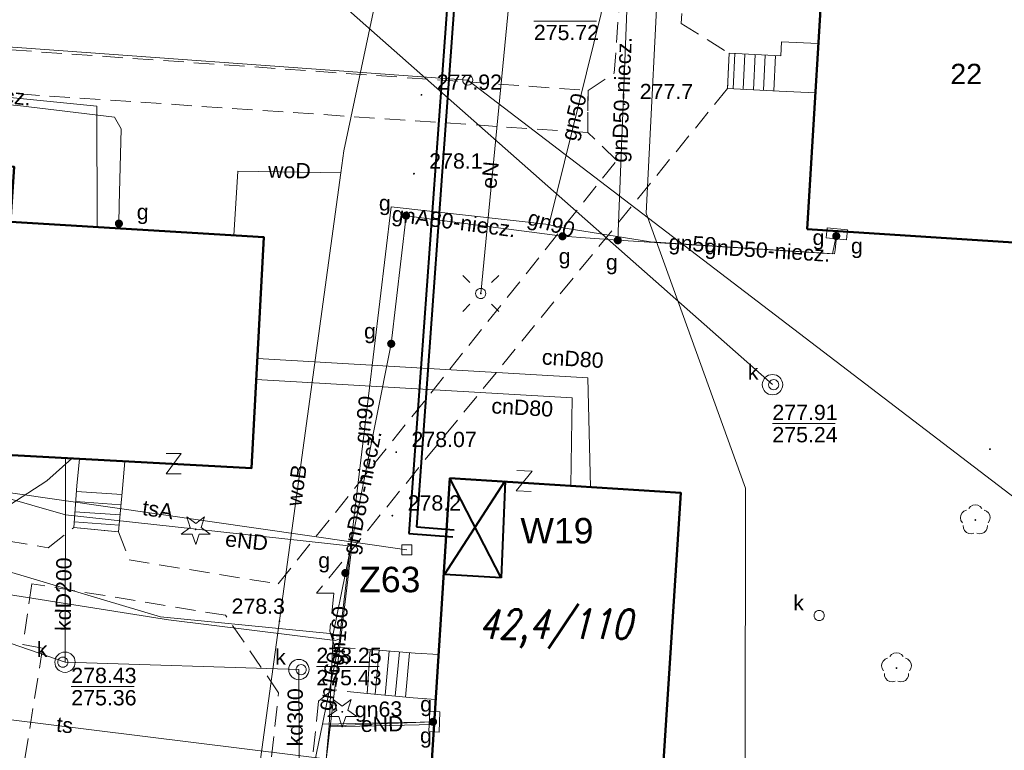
# Model space of a CAD drawing. Extents: x 0 to 6568752, y 0 to 5584302.
# Tile 41 of 58: x 6568587 to 6568635, y 5584003 to 5584039. Entities that reach past the tile are written whole.
import ezdxf
from ezdxf.enums import TextEntityAlignment as Align

# ---------------------------------------------------------------- set-up
doc = ezdxf.new("R2010")
doc.units = 0
doc.header["$PDSIZE"] = 0.75
doc.linetypes.add('GAK', pattern=[3.5, 2, -0.7, 0.1, -0.7])
doc.linetypes.add('PRZER2-1', pattern=[1.5, 1, -0.5])
doc.layers.get('0').update_dxf_attribs({"linetype": 'CONTINUOUS'})
doc.layers.get('Defpoints').update_dxf_attribs({"linetype": 'CONTINUOUS'})
for name, color, linetype, lineweight in [('alarm', 51, 'CONTINUOUS', 50), ('EGBS', 7, 'CONTINUOUS', 18), ('EGBU', 7, 'CONTINUOUS', 50), ('EGDE', 7, 'CONTINUOUS', 18), ('EGPG', 7, 'CONTINUOUS', 18), ('GEPADR_O', 7, 'CONTINUOUS', 18), ('GEPPHC', 7, 'CONTINUOUS', 18), ('GUPPRZ_O', 7, 'CONTINUOUS', 18), ('OTKC', 7, 'CONTINUOUS', 18), ('OTRN', 7, 'CONTINUOUS', 13), ('OTRN_O', 7, 'CONTINUOUS', 13), ('OTRS', 7, 'CONTINUOUS', 13), ('OTRS_O', 7, 'CONTINUOUS', 13), ('ramka sekcji', 7, 'CONTINUOUS', 18), ('siec', 7, 'GAK', 70), ('SUEO', 7, 'CONTINUOUS', 18), ('SUPK', 7, 'CONTINUOUS', 18), ('SUPW', 7, 'CONTINUOUS', 18), ('SUPW_O', 7, 'CONTINUOUS', 18)]:
    doc.layers.add(name, color=color, linetype=linetype, lineweight=lineweight)
for name, color, linetype, lineweight, true_color in [('OTZG', 7, 'CONTINUOUS', 18, 0x008000), ('OTZL', 7, 'CONTINUOUS', 18, 0x008000), ('SUCP', 7, 'CONTINUOUS', 18, 0xd200d2), ('SUCP_O', 7, 'CONTINUOUS', 18, 0xd200d2), ('SUEP', 1, 'CONTINUOUS', 18, 0xff0000), ('SUEP_O', 1, 'CONTINUOUS', 18, 0xff0000), ('SUGP', 7, 'CONTINUOUS', 18, 0xbfbf00), ('SUGP_O', 7, 'CONTINUOUS', 18, 0xbfbf00), ('SUGS', 7, 'CONTINUOUS', 18, 0xbfbf00), ('SUGS_O', 7, 'CONTINUOUS', 18, 0xbfbf00), ('SUGU', 7, 'CONTINUOUS', 18, 0xbfbf00), ('SUGU_O', 7, 'CONTINUOUS', 18, 0xbfbf00), ('SUGW', 7, 'CONTINUOUS', 18, 0xbfbf00), ('SUGW_O', 7, 'CONTINUOUS', 18, 0xbfbf00), ('SUKP', 7, 'CONTINUOUS', 18, 0x803300), ('SUKP_O', 7, 'CONTINUOUS', 18, 0x803300), ('SUKS', 7, 'CONTINUOUS', 18, 0x803300), ('SUKS_O', 7, 'CONTINUOUS', 18, 0x803300), ('SUTP', 7, 'CONTINUOUS', 18, 0xff9100), ('SUTP_O', 7, 'CONTINUOUS', 18, 0xff9100), ('SUWP', 5, 'CONTINUOUS', 18, 0x0000ff), ('SUWP_O', 5, 'CONTINUOUS', 18, 0x0000ff)]:
    doc.layers.add(name, color=color, linetype=linetype, lineweight=lineweight, true_color=true_color)
doc.styles.add('Arial', font='arial.ttf')
doc.styles.add('GEO-INFO', font='arial.ttf')
doc.styles.add('UZBROJENIE', font='SIMPLEX.shx', dxfattribs={"width": 0.8, "oblique": 15.00003, "height": 0.9})
doc.dimstyles.get("Standard").update_dxf_attribs({"dimtxt": 0.18, "dimasz": 0.18, "dimexe": 0.18, "dimexo": 0.0625, "dimgap": 0.09, "dimtad": 0, "dimtih": 1, "dimtoh": 1, "dimdec": 4, "dimzin": 0, "dimdsep": 46, "dimtxsty": 'Standard', "dimcen": 0.09, "dimadec": 0, "dimazin": 0, "dimtfac": 1, "dimtdec": 4, "dimtofl": 0, "dimtmove": 0, "dimatfit": 3, "dimfxl": 0, "dimtolj": 1, "dimtzin": 0, "dimarcsym": 0})

# ---------------------------------------------------------------- blocks, each defined once
blk = doc.blocks.new('D_GSPRDL1')
blk.add_hatch(color=0).paths.add_polyline_path([(0, -0.045), (0.013906, -0.042798), (0.02645, -0.036406), (0.036406, -0.02645), (0.042798, -0.013906), (0.045, 0), (0.042798, 0.013906), (0.036406, 0.02645), (0.02645, 0.036406), (0.013906, 0.042798), (0, 0.045), (-0.013906, 0.042798), (-0.02645, 0.036406), (-0.036406, 0.02645), (-0.042798, 0.013906), (-0.045, 0), (-0.042798, -0.013906), (-0.036406, -0.02645), (-0.02645, -0.036406), (-0.013906, -0.042798)])
at = {"color": 0}
for points in [[(-0.324277, 0.563333), (-0.240553, 0.662679), (-0.127956, 0.727494), (0, 0.75), (0.127956, 0.727494), (0.240553, 0.662679), (0.324277, 0.563333)], [(-0.635969, -0.134326), (-0.70458, -0.024001), (-0.731429, 0.103115), (-0.713292, 0.231763), (-0.652348, 0.346501), (-0.55591, 0.433559), (-0.435555, 0.482485)], [(0.435555, 0.482485), (0.55591, 0.433559), (0.652348, 0.346501), (0.713292, 0.231763), (0.731429, 0.103115), (0.70458, -0.024001), (0.635969, -0.134326)], [(-0.068773, -0.646351), (-0.194901, -0.677512), (-0.324092, -0.663766), (-0.440839, -0.606763), (-0.531129, -0.513345), (-0.584125, -0.394725), (-0.593465, -0.265141)], [(0.593465, -0.265141), (0.584125, -0.394725), (0.531129, -0.513345), (0.440839, -0.606763), (0.324092, -0.663766), (0.194901, -0.677512), (0.068773, -0.646351)]]:
    blk.add_lwpolyline(points, dxfattribs=at)
blk = doc.blocks.new('D_GSPRDI1')
blk.add_hatch(color=0).paths.add_polyline_path([(0, -0.045), (0.013906, -0.042798), (0.02645, -0.036406), (0.036406, -0.02645), (0.042798, -0.013906), (0.045, 0), (0.042798, 0.013906), (0.036406, 0.02645), (0.02645, 0.036406), (0.013906, 0.042798), (0, 0.045), (-0.013906, 0.042798), (-0.02645, 0.036406), (-0.036406, 0.02645), (-0.042798, 0.013906), (-0.045, 0), (-0.042798, -0.013906), (-0.036406, -0.02645), (-0.02645, -0.036406), (-0.013906, -0.042798)])
at = {"color": 0}
blk.add_lwpolyline([(0.272471, 0.088531), (0.713338, -0.231778), (0.168396, -0.231778), (0, -0.750048), (-0.168396, -0.231778), (-0.713338, -0.231778), (-0.272471, 0.088531), (-0.440867, 0.606801), (0, 0.286493), (0.440867, 0.606801)], close=True, dxfattribs=at)
blk = doc.blocks.new('D_GSPWPN1')
blk.add_hatch(color=0).paths.add_polyline_path([(-0.045, 0), (-0.043467, -0.011647), (-0.038971, -0.0225), (-0.03182, -0.03182), (-0.0225, -0.038971), (-0.011647, -0.043467), (0, -0.045), (0.011647, -0.043467), (0.0225, -0.038971), (0.03182, -0.03182), (0.038971, -0.0225), (0.043467, -0.011647), (0.045, 0), (0.043467, 0.011647), (0.038971, 0.0225), (0.03182, 0.03182), (0.0225, 0.038971), (0.011647, 0.043467), (0, 0.045), (-0.011647, 0.043467), (-0.0225, 0.038971), (-0.03182, 0.03182), (-0.038971, 0.0225), (-0.043467, 0.011647)])
blk = doc.blocks.new('D_GSPWPS1')
blk.add_hatch(color=0).paths.add_polyline_path([(-0.045, 0), (-0.043467, -0.011647), (-0.038971, -0.0225), (-0.03182, -0.03182), (-0.0225, -0.038971), (-0.011647, -0.043467), (0, -0.045), (0.011647, -0.043467), (0.0225, -0.038971), (0.03182, -0.03182), (0.038971, -0.0225), (0.043467, -0.011647), (0.045, 0), (0.043467, 0.011647), (0.038971, 0.0225), (0.03182, 0.03182), (0.0225, 0.038971), (0.011647, 0.043467), (0, 0.045), (-0.011647, 0.043467), (-0.0225, 0.038971), (-0.03182, 0.03182), (-0.038971, 0.0225), (-0.043467, 0.011647)])
blk = doc.blocks.new('D_GUPIKP1_2')
at = {"color": 0}
blk.add_lwpolyline([(-0.25, -0.25), (0.25, -0.25), (0.25, 0.25), (-0.25, 0.25)], close=True, dxfattribs=at)
blk = doc.blocks.new('D_GUPIWZ1_1')
at = {"color": 0}
blk.add_lwpolyline([(0, 0.25), (0.064705, 0.241481), (0.125, 0.216506), (0.176777, 0.176777), (0.216506, 0.125), (0.241481, 0.064705), (0.25, 0), (0.241481, -0.064705), (0.216506, -0.125), (0.176777, -0.176777), (0.125, -0.216506), (0.064705, -0.241481), (0, -0.25), (-0.064705, -0.241481), (-0.125, -0.216506), (-0.176777, -0.176777), (-0.216506, -0.125), (-0.241481, -0.064705), (-0.25, 0), (-0.241481, 0.064705), (-0.216506, 0.125), (-0.176777, 0.176777), (-0.125, 0.216506), (-0.064705, 0.241481)], close=True, dxfattribs=at)
blk = doc.blocks.new('D_GUPKSD1_1')
at = {"color": 0}
blk.add_lwpolyline([(0, 0.25), (0.064705, 0.241481), (0.125, 0.216506), (0.176777, 0.176777), (0.216506, 0.125), (0.241481, 0.064705), (0.25, 0), (0.241481, -0.064705), (0.216506, -0.125), (0.176777, -0.176777), (0.125, -0.216506), (0.064705, -0.241481), (0, -0.25), (-0.064705, -0.241481), (-0.125, -0.216506), (-0.176777, -0.176777), (-0.216506, -0.125), (-0.241481, -0.064705), (-0.25, 0), (-0.241481, 0.064705), (-0.216506, 0.125), (-0.176777, 0.176777), (-0.125, 0.216506), (-0.064705, 0.241481)], close=True, dxfattribs=at)
blk = doc.blocks.new('D_GUPGSG1')
at = {"color": 0}
blk.add_lwpolyline([(-0.5, -0.25), (-0.5, 0.25), (0.5, 0.25), (0.5, -0.25)], close=True, dxfattribs=at)
blk = doc.blocks.new('D_GUPGUT1')
blk.add_hatch(color=0).paths.add_polyline_path([(-0.2, 0), (-0.193185, -0.051764), (-0.173205, -0.1), (-0.141421, -0.141421), (-0.1, -0.173205), (-0.051764, -0.193185), (0, -0.2), (0.051764, -0.193185), (0.1, -0.173205), (0.141421, -0.141421), (0.173205, -0.1), (0.193185, -0.051764), (0.2, 0), (0.193185, 0.051764), (0.173205, 0.1), (0.141421, 0.141421), (0.1, 0.173205), (0.051764, 0.193185), (0, 0.2), (-0.051764, 0.193185), (-0.1, 0.173205), (-0.141421, 0.141421), (-0.173205, 0.1), (-0.193185, 0.051764)])
blk = doc.blocks.new('D_GUPGZA1')
blk.add_hatch(color=0).paths.add_polyline_path([(-0.2, 0), (-0.193185, -0.051764), (-0.173205, -0.1), (-0.141421, -0.141421), (-0.1, -0.173205), (-0.051764, -0.193185), (0, -0.2), (0.051764, -0.193185), (0.1, -0.173205), (0.141421, -0.141421), (0.173205, -0.1), (0.193185, -0.051764), (0.2, 0), (0.193185, 0.051764), (0.173205, 0.1), (0.141421, 0.141421), (0.1, 0.173205), (0.051764, 0.193185), (0, 0.2), (-0.051764, 0.193185), (-0.1, 0.173205), (-0.141421, 0.141421), (-0.173205, 0.1), (-0.193185, 0.051764)])
blk = doc.blocks.new('D_GEPPHC1')
at = {"color": 0}
blk.add_lwpolyline([(-0.375, 0.5), (0.375, 0.5), (-0.375, -0.5), (0.375, -0.5)], dxfattribs=at)
blk = doc.blocks.new('D_GEPPGD1_1')
at = {"color": 0}
blk.add_lwpolyline([(0, 0.25), (0.077254, 0.237764), (0.146946, 0.202254), (0.202254, 0.146946), (0.237764, 0.077254), (0.25, 0), (0.237764, -0.077254), (0.202254, -0.146946), (0.146946, -0.202254), (0.077254, -0.237764), (0, -0.25), (-0.077254, -0.237764), (-0.146946, -0.202254), (-0.202254, -0.146946), (-0.237764, -0.077254), (-0.25, 0), (-0.237764, 0.077254), (-0.202254, 0.146946), (-0.146946, 0.202254), (-0.077254, 0.237764)], close=True, dxfattribs=at)
blk = doc.blocks.new('D_GUPELA2')
blk.add_hatch(color=0).paths.add_polyline_path([(-0.001087, 0.044987), (0.011881, 0.043403), (0.021281, 0.03965), (0.030065, 0.033482), (0.038133, 0.023893), (0.043117, 0.012881), (0.044986, 0.001113), (0.044323, -0.007777), (0.040557, -0.019497), (0.033417, -0.030138), (0.024849, -0.037517), (0.013788, -0.042836), (0.002013, -0.044955), (-0.00982, -0.043916), (-0.020466, -0.040077), (-0.029541, -0.033946), (-0.036867, -0.025804), (-0.04187, -0.01649), (-0.04461, -0.005909), (-0.044532, 0.006476), (-0.041285, 0.017903), (-0.034764, 0.028574), (-0.024479, 0.03776), (-0.013449, 0.042943)])
at = {"color": 0}
for points in [[(-0.883883, 0.883883), (-0.53033, 0.53033)], [(0.883883, 0.883883), (0.53033, 0.53033)], [(-0.883883, -0.883883), (-0.53033, -0.53033)], [(0.883883, -0.883883), (0.53033, -0.53033)]]:
    blk.add_lwpolyline(points, dxfattribs=at)
blk = doc.blocks.new('D_GUPELA1')
at = {"color": 0}
blk.add_lwpolyline([(0, 0.25), (0.064705, 0.241481), (0.125, 0.216506), (0.176777, 0.176777), (0.216506, 0.125), (0.241481, 0.064705), (0.25, 0), (0.241481, -0.064705), (0.216506, -0.125), (0.176777, -0.176777), (0.125, -0.216506), (0.064705, -0.241481), (0, -0.25), (-0.064705, -0.241481), (-0.125, -0.216506), (-0.176777, -0.176777), (-0.216506, -0.125), (-0.241481, -0.064705), (-0.25, 0), (-0.241481, 0.064705), (-0.216506, 0.125), (-0.176777, 0.176777), (-0.125, 0.216506), (-0.064705, 0.241481)], close=True, dxfattribs=at)
blk = doc.blocks.new('*D45')
at = {"layer": 'Defpoints', "color": 0, "lineweight": 40}
for p in [(6568647.5, 5584150), (6568650, 5584150), (0, 0)]:
    blk.add_point(p, dxfattribs=at)
at = {"layer": 'ramka sekcji', "color": 0, "lineweight": -2}
blk.add_line((6568649.938, 5584150), (6568647.5, 5584150), dxfattribs=at)
at = {"layer": 'ramka sekcji', "color": 0, "insert": (6568644.106, 5584150), "char_height": 0.75, "attachment_point": 5, "style": 'GEO-INFO'}
blk.add_mtext('\\A1;5584150.0000', dxfattribs=at)
blk = doc.blocks.new('*D46')
at = {"layer": 'Defpoints', "color": 0, "lineweight": 40}
for p in [(6568650, 5584152.5), (6568650, 5584150), (0, 0)]:
    blk.add_point(p, dxfattribs=at)
at = {"layer": 'ramka sekcji', "color": 0, "lineweight": -2}
blk.add_line((6568650, 5584150.062), (6568650, 5584152.5), dxfattribs=at)
at = {"layer": 'ramka sekcji', "color": 0, "insert": (6568650, 5584155.896), "char_height": 0.75, "attachment_point": 5, "rotation": 90, "style": 'GEO-INFO'}
blk.add_mtext('\\A1;6568650.0000', dxfattribs=at)

msp = doc.modelspace()

# ---------------------------------------------------------------- linework, layer by layer
at = {"layer": 'EGBS', "color": 0, "linetype": 'Continuous', "lineweight": 18, "elevation": 10.18}
for points in [[(6568621.76, 5584035.93), (6568621.84, 5584037.66), (6568624.38, 5584037.54), (6568624.41, 5584038.23), (6568626.21916, 5584038.14432), (6568626.0736, 5584035.7258), (6568624.3, 5584035.81)], [(6568591.85, 5584014.17), (6568589.66, 5584014.38), (6568589.8, 5584016.42), (6568589.93006, 5584017.74768), (6568592.16061, 5584017.62686), (6568592.04, 5584016.29)], [(6568604.21, 5584008.39), (6568604.07, 5584006.23), (6568606.32, 5584006.02), (6568607.44, 5584005.94), (6568607.58, 5584008.15), (6568606.42, 5584008.21)]]:
    msp.add_lwpolyline(points, close=True, dxfattribs=at)
for points in [[(6568622.11111, 5584037.64719), (6568622.02939, 5584035.91727)], [(6568622.61056, 5584037.6236), (6568622.52883, 5584035.89368)], [(6568623.11, 5584037.6), (6568623.02827, 5584035.87008)], [(6568623.60944, 5584037.5764), (6568623.52771, 5584035.84649)], [(6568624.10889, 5584037.55281), (6568624.02716, 5584035.82289)], [(6568589.78135, 5584016.14824), (6568592.01357, 5584015.99505)], [(6568589.74712, 5584015.64941), (6568591.96892, 5584015.49694)], [(6568589.71288, 5584015.15059), (6568591.92428, 5584014.99882)], [(6568589.67865, 5584014.65176), (6568591.87964, 5584014.50071)], [(6568604.44825, 5584006.1947), (6568604.6498, 5584008.35418)], [(6568604.94608, 5584006.14823), (6568605.14818, 5584008.31359)], [(6568605.44392, 5584006.10177), (6568605.64657, 5584008.27299)], [(6568605.94175, 5584006.0553), (6568606.14495, 5584008.2324)]]:
    msp.add_lwpolyline(points, dxfattribs=at)
at = {"layer": 'EGBU', "color": 0, "linetype": 'Continuous', "lineweight": 50, "elevation": 10.18}
for points in [[(6568625.67, 5584029.02), (6568626.59743, 5584044.42931), (6568625, 5584044.52), (6568625.88, 5584060.02), (6568637.45, 5584059.48), (6568636.57315, 5584043.78351), (6568638.27, 5584043.68), (6568637.33, 5584028.27)], [(6568586.16, 5584020.66), (6568573.69, 5584021.35), (6568573.81, 5584024.08), (6568561.4, 5584024.95), (6568562.09, 5584036.3), (6568574.45, 5584035.59), (6568574.27, 5584032.86), (6568586.73, 5584032.08), (6568586.55, 5584029.38), (6568598.99, 5584028.63), (6568598.38, 5584017.29), (6568586.01, 5584017.96)], [(6568618.35, 5583998.85), (6568619.65, 5583998.78), (6568618.39, 5583979.16), (6568606.89262, 5583979.90249), (6568608.01, 5583999.53), (6568607.03, 5583999.61), (6568608.13, 5584016.8), (6568619.46, 5584016.09)]]:
    msp.add_lwpolyline(points, close=True, dxfattribs=at)
at = {"layer": 'EGDE', "color": 0, "linetype": 'Continuous', "elevation": 10.22}
for points in [[(6568648.59375, 5584104.42383), (6568646.521, 5584059.38927), (6568644.22449, 5584009.45582), (6568609.00522, 5584036.3441), (6568583.6998, 5584038.16817), (6568558.47556, 5584075.58605), (6568538.06756, 5584076.86319), (6568491.15577, 5584079.0589), (6568441.65482, 5584081.9513), (6568391.77674, 5584086.94902), (6568374.92948, 5584088.19204), (6568375.19, 5584092.43), (6568377.65, 5584132.3), (6568371.2, 5584132.71), (6568369.87809, 5584134.81056), (6568369.45834, 5584137.11533), (6568375.25714, 5584238.8479), (6568377.54509, 5584242.89769), (6568381.25599, 5584245.17568), (6568384.82038, 5584245.63164)], [(6568594.31055, 5583939.47691), (6568591.06023, 5583939.65534), (6568585.12694, 5583937.54872), (6568482.90911, 5583944.55214), (6568370.44353, 5583952.88368), (6568294.32233, 5583957.98331), (6568295.92847, 5583986.21622), (6568307.93382, 5584034.73468), (6568319.9193, 5584083.24287), (6568320.72616, 5584086.59352), (6568329.45932, 5584084.84591), (6568374.48985, 5584081.95589), (6568374.92948, 5584088.19204), (6568391.77674, 5584086.94902), (6568441.65482, 5584081.9513), (6568491.15577, 5584079.0589), (6568538.06756, 5584076.86319), (6568558.47556, 5584075.58605), (6568583.6998, 5584038.16817), (6568609.00522, 5584036.3441), (6568644.22449, 5584009.45582)]]:
    msp.add_lwpolyline(points, dxfattribs=at)
at = {"layer": 'GUPPRZ_O', "color": 0, "linetype": 'Continuous', "lineweight": 13, "elevation": 10.8, "flags": 128}
for points in [[(6568612.24878, 5584039.23114), (6568615.32878, 5584039.23114)], [(6568623.96277, 5584019.4849), (6568627.04277, 5584019.4849)], [(6568601.5683, 5584007.55677), (6568604.6483, 5584007.55677)], [(6568589.53158, 5584006.57027), (6568592.61158, 5584006.57027)]]:
    msp.add_lwpolyline(points, dxfattribs=at)
at = {"layer": 'OTKC', "color": 0, "linetype": 'PRZER2-1', "lineweight": 18, "elevation": 10.18}
msp.add_lwpolyline([(6568546.6, 5584029.27), (6568546.63, 5584029.95), (6568551.19, 5584036.72), (6568550.73, 5584038.82), (6568551.15, 5584041.54), (6568552.46, 5584042.4), (6568557.72, 5584068.87), (6568556.65, 5584069.97), (6568562.39, 5584069.85), (6568583.58, 5584038.04), (6568614.91, 5584035.84), (6568614.9, 5584033.77), (6568554.44, 5584037.87), (6568548.66, 5584029.11)], close=True, dxfattribs=at)
for points in [[(6568580.46, 5584014.75), (6568588.39, 5584013.38), (6568589.66, 5584014.38), (6568591.85, 5584014.17), (6568592.37, 5584012.79), (6568599.69, 5584011.61), (6568616.32, 5584032.4), (6568614.9, 5584033.77), (6568614.91, 5584035.84), (6568616.2, 5584036.69), (6568617.79, 5584058.66)], [(6568620.23, 5584051.6), (6568619.48, 5584039.12), (6568621.84, 5584037.66), (6568621.76, 5584035.93), (6568601.58, 5584011.16), (6568602.42, 5584011.16), (6568602.23, 5584009.29), (6568602.47, 5584008.5), (6568604.21, 5584008.39), (6568604.07, 5584006.23), (6568602.36, 5584006.41), (6568601.68, 5584005.85), (6568599.93, 5583989.77)], [(6568597.93, 5583989.7), (6568599.71, 5584006.27), (6568597.11, 5584010.07), (6568587.6, 5584011.62), (6568587.15, 5584008.64), (6568588.12, 5584008.46), (6568587.15, 5584002.37)]]:
    msp.add_lwpolyline(points, dxfattribs=at)
at = {"layer": 'siec', "color": 0, "linetype": 'ByBlock', "lineweight": 40}
for p, q in [((6568609.78683, 5584060.13014), (6568606.47736, 5584014.40621)), ((6568609.41547, 5584059.80289), (6568606.10601, 5584014.07896)), ((6568607.86153, 5584012.07122), (6568610.8381, 5584016.67361)), ((6568610.63532, 5584011.91374), (6568608.13, 5584016.8)), ((6568610.8381, 5584016.67361), (6568610.63532, 5584011.91374)), ((6568606.10601, 5584014.07896), (6568608.27212, 5584013.92218)), ((6568606.47736, 5584014.40621), (6568608.34077, 5584014.27134)), ((6568610.63532, 5584011.91374), (6568607.86153, 5584012.07122))]:
    msp.add_line(p, q, dxfattribs=at)
at = {"layer": 'SUCP', "color": 0, "linetype": 'Continuous', "lineweight": 18, "elevation": 10.14}
for points in [[(6568598.67007, 5584022.68239), (6568614.89307, 5584021.72043), (6568615.02278, 5584016.36806)], [(6568598.61393, 5584021.63884), (6568614.12517, 5584020.74841), (6568614.0601, 5584016.42839)]]:
    msp.add_lwpolyline(points, dxfattribs=at)
at = {"layer": 'SUEP', "linetype": 'Continuous', "lineweight": 18, "elevation": 10.14}
for points in [[(6568591.84922, 5583969.21782), (6568603.50663, 5583976.4686), (6568622.5865, 5583975.8144), (6568622.6444, 5584016.31829), (6568617.76016, 5584029.8064), (6568618.47051, 5584043.74663), (6568620.21056, 5584049.95953), (6568617.64449, 5584051.96662), (6568618.73173, 5584062.17458), (6568620.09776, 5584075.00001), (6568619.53545, 5584088.36379), (6568604.02591, 5584090.56413), (6568599.66503, 5584092.15806), (6568596.68181, 5584091.84144), (6568595.6, 5584090.99)], [(6568613.56071, 5584066.97516), (6568611.75904, 5584047.70046), (6568609.64027, 5584025.87147)], [(6568580.96755, 5584017.38135), (6568589.24587, 5584014.99984), (6568603.30967, 5584013.46893), (6568602.23904, 5584004.59904)], [(6568602.23904, 5584004.59904), (6568601.07785, 5583994.97874), (6568601.25529, 5583992.85086), (6568607.31, 5583990.89)], [(6568602.23904, 5584004.59904), (6568607.35593, 5584004.70336)]]:
    msp.add_lwpolyline(points, dxfattribs=at)
at = {"layer": 'SUGP', "color": 0, "linetype": 'Continuous', "lineweight": 18, "elevation": 10.14}
for points in [[(6568560.47, 5584063.47), (6568560.02, 5584058.74), (6568559.69, 5584055.26), (6568559.62, 5584050.89), (6568559.53, 5584045.68), (6568559.14, 5584040.46), (6568558.44, 5584031.44), (6568557.96, 5584027.61), (6568557.32, 5584021.34), (6568561.5, 5584019.99), (6568563.82, 5584019.18), (6568567.61, 5584018.02), (6568571.75, 5584016.99), (6568576.44, 5584016.02), (6568580.42, 5584015.52), (6568586.24, 5584014.49), (6568585.71, 5584011.2), (6568594.3, 5584009.84), (6568602.49, 5584008.83), (6568602.72, 5584008.91)], [(6568613.03, 5584029.42), (6568615.55, 5584039.62), (6568616.17, 5584044.47), (6568625.84, 5584043.42), (6568625.86, 5584043.62), (6568625.93267, 5584044.46705)], [(6568616.37, 5584028.48), (6568616.91679, 5584042.28306), (6568625.86153, 5584041.96632), (6568626.00018, 5584044.46322)], [(6568558.53405, 5584039.68441), (6568557.48487, 5584020.83951), (6568567.6, 5584017.84), (6568593.9086, 5584009.99052), (6568602.39468, 5584009.15947)], [(6568578.14584, 5584036.31993), (6568590.79203, 5584035.05783), (6568590.79938, 5584029.12381)], [(6568578.84, 5584035.7), (6568586.9, 5584035.1), (6568591.66, 5584034.53), (6568591.98, 5584033.95), (6568591.89, 5584030.2)], [(6568602.39468, 5584009.15947), (6568602.19592, 5584004.63958), (6568600.41988, 5583984.84924), (6568599.64462, 5583977.80473), (6568583.04064, 5583969.40812), (6568577.55835, 5583969.78749), (6568570.80786, 5583970.25352), (6568546.90448, 5583971.0015), (6568531.38191, 5583971.50148), (6568522.94, 5583973.07), (6568520.02153, 5583972.78616), (6568522.94278, 5583992.41225), (6568523.67456, 5584007.01875), (6568524.53384, 5584030.89757), (6568524.62, 5584031.05), (6568524.24, 5584031.08), (6568523.37, 5584031.2)], [(6568591.89, 5584030.2), (6568591.87, 5584029.3)], [(6568602.74, 5584009.21), (6568605.24, 5584030.13), (6568612.99, 5584029.25)], [(6568602.39468, 5584009.15947), (6568602.99224, 5584012.14539), (6568605.24235, 5584023.39921), (6568605.97133, 5584029.68907)], [(6568605.97133, 5584029.68907), (6568613.65492, 5584028.67802), (6568616.37, 5584028.48)], [(6568612.99, 5584029.25), (6568613.03, 5584029.42)], [(6568612.99, 5584029.25), (6568613.19, 5584029.19)], [(6568613.19, 5584029.19), (6568613.37, 5584029.14)], [(6568613.37, 5584029.14), (6568617.97, 5584028.4), (6568627.02, 5584027.81), (6568627.04, 5584028.01), (6568627.13, 5584028.8)], [(6568616.37, 5584028.48), (6568626.90793, 5584027.82077), (6568627.1, 5584028.69)], [(6568602.72, 5584008.91), (6568602.74, 5584009.21)], [(6568589.45, 5583971.5), (6568593.43, 5583973.91), (6568596.35, 5583976.74), (6568598.03, 5583980.15), (6568599.51, 5583984.96), (6568600.35, 5583990.62), (6568599.96, 5583992.25), (6568599.9, 5583995.24), (6568601.87, 5584004.73), (6568602.72, 5584008.91)], [(6568601.87, 5584004.73), (6568606.67, 5584004.83)], [(6568602.19592, 5584004.63958), (6568607.3, 5584004.84)], [(6568606.67, 5584004.83), (6568607.3651, 5584004.84671)]]:
    msp.add_lwpolyline(points, dxfattribs=at)
at = {"layer": 'SUKP', "color": 0, "linetype": 'Continuous', "lineweight": 18, "elevation": 10.14}
for points in [[(6568623.96972, 5584021.39394), (6568594.36033, 5584047.55093), (6568568.60146, 5584064.77377), (6568545.13518, 5584067.49805), (6568545.4042, 5584110.26428), (6568539.09863, 5584113.61504), (6568505.81597, 5584131.84069)], [(6568600.77637, 5583992.80962), (6568600.70849, 5584007.40765), (6568589.22266, 5584007.76752), (6568577.22512, 5584011.91648), (6568564.32055, 5584016.33149), (6568556.63, 5584019.17)], [(6568589.24333, 5584017.74923), (6568589.22266, 5584007.76752)]]:
    msp.add_lwpolyline(points, dxfattribs=at)
at = {"layer": 'SUPK', "color": 0, "linetype": 'Continuous', "lineweight": 18, "elevation": 10.14}
for points in [[(6568623.96972, 5584020.89394, -1), (6568623.96972, 5584021.89394, -1)], [(6568589.22266, 5584007.26752, -1), (6568589.22266, 5584008.26752, -1)], [(6568600.70849, 5584006.90765, -1), (6568600.70849, 5584007.90765, -1)]]:
    msp.add_lwpolyline(points, format="xyb", close=True, dxfattribs=at)
at = {"layer": 'SUTP', "color": 0, "linetype": 'Continuous', "lineweight": 18, "elevation": 10.14}
for points in [[(6568522.49483, 5584020.20214), (6568544.68411, 5584012.78347), (6568551.1538, 5584011.29372), (6568572.84344, 5584006.63784), (6568605.56024, 5584002.57709)], [(6568572.84344, 5584006.63784), (6568588.32517, 5584016.6781), (6568589.56336, 5584017.76754)], [(6568576.74575, 5584017.49696), (6568606.01226, 5584013.28374)]]:
    msp.add_lwpolyline(points, dxfattribs=at)
at = {"layer": 'SUWP', "color": 0, "linetype": 'Continuous', "lineweight": 18, "elevation": 10.14}
for points in [[(6568608.79298, 5584064.44353), (6568608.77531, 5584064.26329), (6568606.16171, 5584048.16588), (6568602.92248, 5584032.87692)], [(6568598.56818, 5584001.09917), (6568602.77301, 5584031.78604), (6568602.92248, 5584032.87692)], [(6568602.77301, 5584031.78604), (6568597.7146, 5584031.86988), (6568597.51898, 5584028.71869)]]:
    msp.add_lwpolyline(points, dxfattribs=at)

# ---------------------------------------------------------------- block references
at = {"layer": 'EGPG', "color": 0, "linetype": 'Continuous', "lineweight": 18}
msp.add_blockref('D_GEPPGD1_1', (6568609.00522, 5584036.3441, 10.24), dxfattribs=at)
at = {"layer": 'GEPPHC', "color": 0, "linetype": 'Continuous', "lineweight": 18}
msp.add_blockref('D_GEPPHC1', (6568594.55981, 5584017.51388, 10.24), dxfattribs=at)
at = {"layer": 'GEPPHC', "color": 0, "linetype": 'Continuous', "lineweight": 18, "rotation": 357.8780079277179}
msp.add_blockref('D_GEPPHC1', (6568611.7666, 5584016.66742, 10.24), dxfattribs=at)
at = {"layer": 'OTRN', "color": 0, "linetype": 'Continuous', "lineweight": 13}
for p in [(6568616.7, 5584035.16, 10.08), (6568606.36, 5584031.75, 10.08), (6568634.65, 5584018.23, 10.08), (6568605.3, 5584014.96, 10.08), (6568599.76, 5584009.78, 10.08)]:
    msp.add_blockref('D_GSPWPN1', p, dxfattribs=at)
at = {"layer": 'OTRS', "color": 0, "linetype": 'Continuous', "lineweight": 13}
for p in [(6568606.73, 5584035.62, 10.08), (6568605.49, 5584018.08, 10.08)]:
    msp.add_blockref('D_GSPWPS1', p, dxfattribs=at)
at = {"layer": 'OTZG', "color": 0, "linetype": 'Continuous', "lineweight": 18}
for p in [(6568595.64, 5584014.29, 10.12), (6568602.84, 5584005.33, 10.12)]:
    msp.add_blockref('D_GSPRDI1', p, dxfattribs=at)
at = {"layer": 'OTZL', "color": 0, "linetype": 'Continuous', "lineweight": 18}
for p in [(6568633.93, 5584014.75, 10.12), (6568630.06, 5584007.48, 10.12)]:
    msp.add_blockref('D_GSPRDL1', p, dxfattribs=at)
at = {"layer": 'SUEO', "color": 0, "linetype": 'Continuous', "lineweight": 18}
for name, p in [('D_GUPELA2', (6568609.64027, 5584025.87147, 10.15)), ('D_GUPELA1', (6568609.64027, 5584025.87147, 10.16))]:
    msp.add_blockref(name, p, dxfattribs=at)
at = {"layer": 'SUGS', "color": 0, "linetype": 'Continuous', "lineweight": 18}
for p, rotation in [((6568627.13, 5584028.8, 10.16), 354.3918520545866), ((6568607.3651, 5584004.84671, 10.16), 267.6667229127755)]:
    msp.add_blockref('D_GUPGSG1', p, dxfattribs=dict(at, rotation=rotation))
at = {"layer": 'SUGU', "color": 0, "linetype": 'Continuous', "lineweight": 18}
for p in [(6568605.97133, 5584029.68907, 10.16), (6568613.65492, 5584028.67802, 10.16), (6568616.37, 5584028.48, 10.16), (6568605.24235, 5584023.39921, 10.16), (6568602.99224, 5584012.14539, 10.16)]:
    msp.add_blockref('D_GUPGUT1', p, dxfattribs=at)
at = {"layer": 'SUGW', "color": 0, "linetype": 'Continuous', "lineweight": 18}
for p in [(6568591.87, 5584029.3, 10.16), (6568627.1, 5584028.69, 10.16), (6568607.3, 5584004.84, 10.16)]:
    msp.add_blockref('D_GUPGZA1', p, dxfattribs=at)
at = {"layer": 'SUKS', "color": 0, "linetype": 'Continuous', "lineweight": 18}
msp.add_blockref('D_GUPKSD1_1', (6568626.26, 5584010.06, 10.16), dxfattribs=at)
at = {"layer": 'SUPK', "color": 0, "linetype": 'Continuous', "lineweight": 18}
msp.add_blockref('D_GUPIKP1_2', (6568606.01226, 5584013.28374, 10.16), dxfattribs=at)
at = {"layer": 'SUPW', "color": 0, "linetype": 'Continuous', "lineweight": 18}
for p in [(6568624.02966, 5584021.39141, 10.18), (6568589.11269, 5584007.77039, 10.18), (6568600.8183, 5584007.40123, 10.18)]:
    msp.add_blockref('D_GUPIWZ1_1', p, dxfattribs=at)

# ---------------------------------------------------------------- texts
at = {"layer": 'alarm', "color": 0, "linetype": 'Continuous', "lineweight": 30, "style": 'GEO-INFO'}
for s, p in [('W19', (6568613.3824, 5584014.22364, -9.52)), ('Z63', (6568605.17352, 5584011.82804, -9.52))]:
    msp.add_text(s, height=1.25, dxfattribs=at).set_placement(p, align=Align.MIDDLE)
at = {"layer": 'alarm', "color": 0, "lineweight": 30, "style": 'UZBROJENIE', "oblique": 15.00003, "width": 0.8}
msp.add_text('42,4/110', height=1.44, dxfattribs=at).set_placement((6568609.53451, 5584008.91951))
at = {"layer": 'GEPADR_O', "color": 0, "linetype": 'Continuous', "lineweight": 0, "style": 'Arial'}
msp.add_text('22', height=1, dxfattribs=at).set_placement((6568632.70569, 5584036.14647, 10.8))
at = {"layer": 'GUPPRZ_O', "color": 0, "linetype": 'Continuous', "lineweight": 0, "style": 'Arial'}
for s, p in [('275.72', (6568612.24878, 5584038.30864, 10.8)), ('277.91', (6568623.96277, 5584019.6574, 10.8)), ('275.24', (6568623.96277, 5584018.5624, 10.8)), ('278.25', (6568601.5683, 5584007.72927, 10.8)), ('278.43', (6568589.53158, 5584006.74277, 10.8)), ('275.43', (6568601.5683, 5584006.63427, 10.8)), ('275.36', (6568589.53158, 5584005.64777, 10.8))]:
    msp.add_text(s, height=0.75, dxfattribs=at).set_placement(p)
at = {"layer": 'OTRN_O', "color": 0, "linetype": 'Continuous', "lineweight": 0, "style": 'Arial'}
for s, p in [('277.7', (6568617.45, 5584035.41, 10.8)), ('278.1', (6568607.11, 5584032, 10.8)), ('278.2', (6568606.05, 5584015.21, 10.8)), ('278.3', (6568597.4025, 5584010.14263, 10.8))]:
    msp.add_text(s, height=0.75, dxfattribs=at).set_placement(p)
at = {"layer": 'OTRS_O', "color": 0, "linetype": 'Continuous', "lineweight": 0, "style": 'Arial'}
for s, p in [('277.92', (6568607.48, 5584035.87, 10.8)), ('278.07', (6568606.24, 5584018.33, 10.8))]:
    msp.add_text(s, height=0.75, dxfattribs=at).set_placement(p)
at = {"layer": 'SUCP_O', "color": 0, "linetype": 'Continuous', "lineweight": 0, "style": 'Arial'}
for rotation, p in [(356.599308, (6568614.1372, 5584022.29676, 10.8)), (356.683913, (6568611.65898, 5584019.89935, 10.8))]:
    msp.add_text('cnD80', height=0.75, rotation=rotation, dxfattribs=at).set_placement(p, align=Align.CENTER)
at = {"layer": 'SUEP_O', "linetype": 'Continuous', "lineweight": 0, "style": 'Arial'}
for s, rotation, p in [('eN', 84.456099, (6568610.46378, 5584031.64589, 10.8)), ('eND', 353.787578, (6568598.10313, 5584013.34912, 10.8)), ('eND', 1.167952, (6568604.80347, 5584004.35778, 10.8))]:
    msp.add_text(s, height=0.75, rotation=rotation, dxfattribs=at).set_placement(p, align=Align.CENTER)
at = {"layer": 'SUGP_O', "color": 0, "linetype": 'Continuous', "lineweight": 0, "style": 'Arial'}
for s, rotation, p in [('gnD50-niecz.', 87.731475, (6568616.93665, 5584035.36991, 10.8)), ('gnD65-niecz.', 354.300683, (6568584.43979, 5584035.39685, 10.8)), ('gn50', 76.122476, (6568614.57491, 5584034.44961, 10.8)), ('gnA80-niecz.', 352.503797, (6568608.27524, 5584029.02362, 10.8)), ('gn90', 343.300756, (6568613.00567, 5584028.9389, 10.8)), ('gn50', 356.269976, (6568620.01647, 5584027.94818, 10.8)), ('gnD50-niecz.', 356.420364, (6568623.71024, 5584027.61151, 10.8)), ('gn90', 83.185301, (6568604.2814, 5584019.63518, 10.8)), ('gnD80-niecz.', 78.693277, (6568604.17331, 5584016.03253, 10.8)), ('gn160', 86.185912, (6568603.02283, 5584009.04048, 10.8)), ('gn160', 78.505665, (6568602.58259, 5584006.76152, 10.8)), ('gn63', 1.193497, (6568604.62771, 5584005.08116, 10.8))]:
    msp.add_text(s, height=0.75, rotation=rotation, dxfattribs=at).set_placement(p, align=Align.CENTER)
at = {"layer": 'SUGS_O', "color": 0, "linetype": 'Continuous', "lineweight": 0, "style": 'Arial'}
for p in [(6568626.51951, 5584028.24683, 10.8), (6568607.23924, 5584003.79298, 10.8)]:
    msp.add_text('g', height=0.75, dxfattribs=at).set_placement(p, align=Align.RIGHT)
at = {"layer": 'SUGU_O', "color": 0, "linetype": 'Continuous', "lineweight": 0, "style": 'Arial'}
for p in [(6568605.22133, 5584029.93907, 10.8), (6568614.05025, 5584027.32444, 10.8), (6568616.37015, 5584027.03445, 10.8), (6568604.49235, 5584023.64921, 10.8), (6568602.24224, 5584012.39539, 10.8)]:
    msp.add_text('g', height=0.75, dxfattribs=at).set_placement(p, align=Align.RIGHT)
at = {"layer": 'SUGW_O', "color": 0, "linetype": 'Continuous', "lineweight": 0, "style": 'Arial'}
for p in [(6568593.32813, 5584029.5012, 10.8), (6568628.40461, 5584027.83192, 10.8), (6568607.24855, 5584005.33897, 10.8)]:
    msp.add_text('g', height=0.75, dxfattribs=at).set_placement(p, align=Align.RIGHT)
at = {"layer": 'SUKP_O', "color": 0, "linetype": 'Continuous', "lineweight": 0, "style": 'Arial'}
for s, rotation, p in [('kdD200', 89.249963, (6568589.5234, 5584011.10132, 10.8)), ('kd300', 89.835364, (6568600.899, 5584005.05969, 10.8))]:
    msp.add_text(s, height=0.75, rotation=rotation, dxfattribs=at).set_placement(p, align=Align.CENTER)
at = {"layer": 'SUKS_O', "color": 0, "linetype": 'Continuous', "lineweight": 0, "style": 'Arial'}
msp.add_text('k', height=0.75, dxfattribs=at).set_placement((6568625.51, 5584010.31, 10.8), align=Align.RIGHT)
at = {"layer": 'SUPW_O', "color": 0, "linetype": 'Continuous', "lineweight": 0, "style": 'Arial'}
for p in [(6568623.27966, 5584021.64141, 10.8), (6568588.36269, 5584008.02039, 10.8), (6568600.0683, 5584007.65123, 10.8)]:
    msp.add_text('k', height=0.75, dxfattribs=at).set_placement(p, align=Align.RIGHT)
at = {"layer": 'SUTP_O', "color": 0, "linetype": 'Continuous', "lineweight": 0, "style": 'Arial'}
for s, rotation, p in [('tsA', 351.807957, (6568593.73351, 5584014.88951, 10.8)), ('ts', 352.924741, (6568589.16569, 5584004.31622, 10.8))]:
    msp.add_text(s, height=0.75, rotation=rotation, dxfattribs=at).set_placement(p, align=Align.CENTER)
at = {"layer": 'SUWP_O', "color": 0, "linetype": 'Continuous', "lineweight": 0, "style": 'Arial'}
for s, rotation, p in [('woD', 359.050412, (6568600.23894, 5584031.53452, 10.8)), ('woB', 82.19771, (6568600.96136, 5584016.40276, 10.8))]:
    msp.add_text(s, height=0.75, rotation=rotation, dxfattribs=at).set_placement(p, align=Align.CENTER)

# ---------------------------------------------------------------- dimensions: what is measured, and where the dimension line sits
at = {"layer": 'ramka sekcji', "color": 0}
for offset, dtype, picture, middle in [((0, 2.5), 1, '*D46', (6568649.9999999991, 5584155.8956787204)), ((-2.5, 0), 0, '*D45', (6568644.1063676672, 5584150))]:
    dim = msp.add_ordinate_dim(feature_location=(6568650, 5584150), offset=offset, dtype=dtype, origin=(0, 0), dimstyle='Standard', override={"dimtxt": 0.75, "dimtxsty": 'GEO-INFO'}, dxfattribs=at)
    dim.commit()
    dim.dimension.update_dxf_attribs({"geometry": picture, "text_midpoint": middle})

doc.saveas('drawing.dxf')
